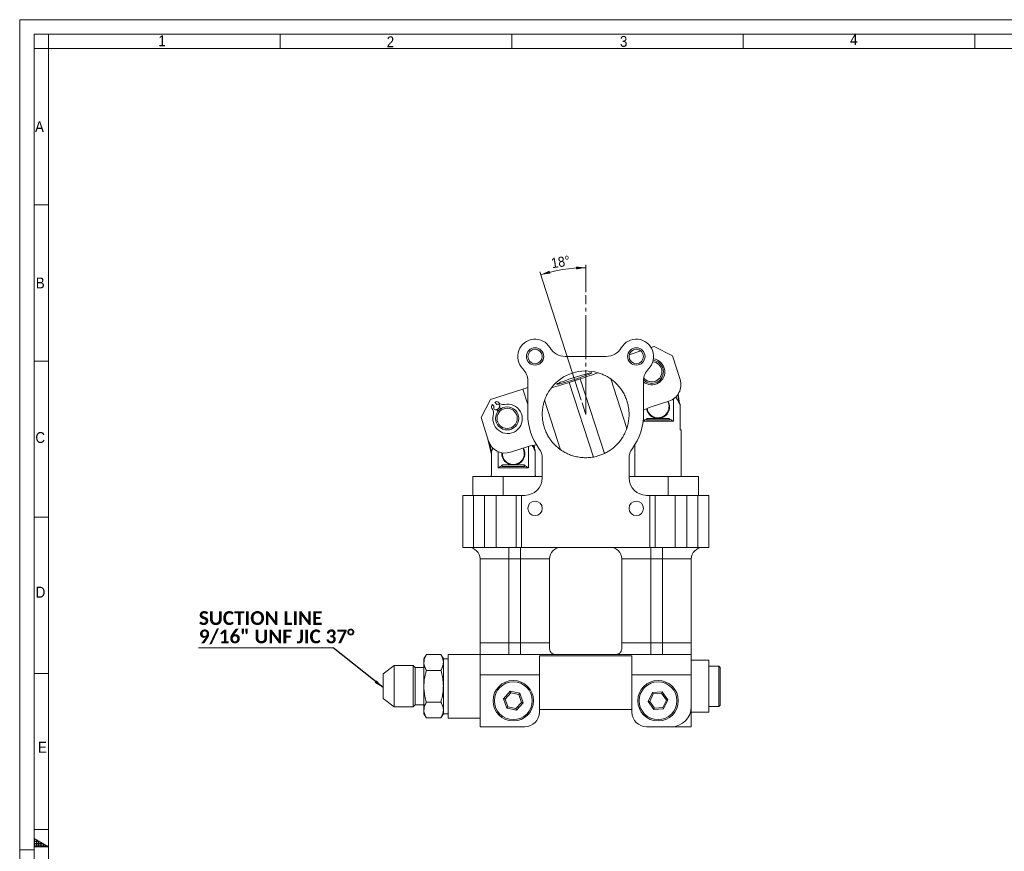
# Model space of a CAD drawing. Header units: millimetres. Extents: x 10 to 831, y 10 to 584.
# Tile 2 of 6: x 10 to 350, y 296 to 584. Entities that reach past the tile are written whole.
import ezdxf

# ---------------------------------------------------------------- set-up
doc = ezdxf.new("R2010")
doc.units = ezdxf.units.MM
doc.linetypes.add('SLD-Centro', pattern=[19.05, 15.24, -1.27, 1.27, -1.27])
doc.linetypes.add('SLD-Solido', pattern=[0])
doc.styles.add('SLDTEXTSTYLE0', font='CALIBRIB.TTF')
doc.styles.add('SLDTEXTSTYLE2', font='GOTHIC.TTF', dxfattribs={"width": 0.913})
doc.styles.get("Standard").update_dxf_attribs({"font": 'GOTHIC.TTF'})
doc.dimstyles.new('SLDDIMSTYLE0', dxfattribs={"dimtxt": 3.5, "dimasz": 3.302, "dimexe": 0, "dimexo": 0.0625, "dimgap": 0.875, "dimtad": 1, "dimdec": 4, "dimzin": 12, "dimdsep": 46, "dimtxsty": 'SLDTEXTSTYLE2', "dimsah": 1, "dimcen": 0.09, "dimadec": 0, "dimazin": 3, "dimtfac": 1, "dimtdec": 0, "dimtofl": 0, "dimtmove": 0, "dimatfit": 3, "dimfxl": 0, "dimfrac": 2, "dimtolj": 1, "dimtzin": 12, "dimarcsym": 0})
doc.dimstyles.new('SLDDIMSTYLE1', dxfattribs={"dimtxt": 0.18, "dimasz": 3.302, "dimexe": 0, "dimexo": 0.0625, "dimgap": 0, "dimtad": 0, "dimtih": 1, "dimtoh": 1, "dimdec": 0, "dimrnd": 1e-09, "dimzin": 0, "dimdsep": 46, "dimtxsty": 'Standard', "dimsah": 1, "dimcen": 0.09, "dimadec": 0, "dimazin": 0, "dimtfac": 3.302, "dimtdec": 0, "dimtofl": 0, "dimtmove": 0, "dimatfit": 3, "dimfxl": 0, "dimfrac": 2, "dimtolj": 1, "dimtzin": 0, "dimarcsym": 0})

# ---------------------------------------------------------------- blocks, each defined once
blk = doc.blocks.new('_D')
at = {"color": 7, "linetype": 'SLD-Solido', "lineweight": 0}
for p, q in [((203.99, 452.46), (189.72, 496.78)), ((205.57, 489.82), (205.57, 499.27))]:
    blk.add_line(p, q, dxfattribs=at)
blk.add_arc((205.57, 447.56), 50.7, 90, 107.8569, dxfattribs=at)
for points in [[(190.02, 495.83), (193.34, 496.25), (193.06, 497.22)], [(205.57, 498.27), (202.25, 498.67), (202.29, 497.65)]]:
    blk.add_solid(points, dxfattribs=at)
at = {"color": 7, "linetype": 'SLD-Solido', "lineweight": 0, "insert": (193.41, 501.5), "char_height": 3.5, "attachment_point": 1, "rotation": 9.0562, "style": 'SLDTEXTSTYLE2'}
blk.add_mtext('18°', dxfattribs=at)
blk = doc.blocks.new('SW_NOTE_4')
at = {"color": 0, "linetype": 'SLD-Solido', "lineweight": 0}
for p, q in [((-46.52, 0), (0, 0)), ((0, 0), (-46.52, 0)), ((-46.52, 0), (0, 0)), ((0, 0), (-46.52, 0)), ((-46.52, 0), (0, 0)), ((0, 0), (-46.52, 0))]:
    blk.add_line(p, q, dxfattribs=at)
at = {"color": 0, "linetype": 'Continuous', "lineweight": 0, "char_height": 4.7625, "attachment_point": 1, "style": 'SLDTEXTSTYLE0'}
for s, insert in [('SUCTION LINE ', (-46.45, 12.7)), ('9/16" UNF JIC 37°', (-46.45, 6.35))]:
    blk.add_mtext(s, dxfattribs=dict(at, insert=insert))

msp = doc.modelspace()

# ---------------------------------------------------------------- hatches: boundary and pattern name
at = {"linetype": 'Continuous'}
h = msp.add_hatch(dxfattribs=at)
h.set_pattern_fill('NET', color=8, scale=0.25, style=0)
h.paths.add_polyline_path([(15, 300.88675), (20, 298), (15, 298)], flags=0)

# ---------------------------------------------------------------- linework, layer by layer
at = {"color": 7, "linetype": 'SLD-Solido', "lineweight": 0}
for p, q in [((831, 584), (10, 584)), ((10, 584), (10, 10)), ((826, 579), (15, 579)), ((15, 579), (15, 15)), ((20, 574), (20, 579)), ((100, 574), (100, 579)), ((180, 574), (180, 579)), ((260, 574), (260, 579)), ((340, 574), (340, 579)), ((20, 574), (15, 574)), ((20, 520), (15, 520)), ((20, 466), (15, 466)), ((20, 412), (15, 412)), ((20, 358), (15, 358)), ((20, 304), (15, 304)), ((15, 298), (15, 300.88675)), ((15, 300.88675), (20, 298)), ((20, 298), (15, 298))]:
    msp.add_line(p, q, dxfattribs=at)
at = {"color": 7, "linetype": 'SLD-Solido', "lineweight": 15}
for p, q in [((821, 574), (20, 574)), ((20, 574), (20, 20)), ((229.28757, 470.96338), (228.23158, 470.62319)), ((235.5799, 467.73746), (229.28757, 470.96338)), ((212.70711, 467.61343), (198.43367, 467.61343)), ((224.67769, 469.47826), (220.64759, 468.17992)), ((238.18635, 459.64695), (235.5799, 467.73746)), ((203.71524, 459.84416), (199.90794, 458.6176)), ((203.71524, 459.84416), (212.03259, 434.02681)), ((214.23252, 459.80955), (219.75206, 442.6767)), ((183.83792, 456.32126), (172.65397, 452.71823)), ((185.57039, 456.8794), (183.83792, 456.32126)), ((183.83792, 456.32126), (185.57039, 450.94361)), ((185.57039, 459.09289), (185.57039, 447.56343)), ((199.90794, 458.6176), (208.22529, 432.80025)), ((225.57039, 447.56343), (225.57039, 459.09289)), ((172.65397, 452.71823), (169.42805, 446.4259)), ((235.85967, 445.16648), (235.85967, 452.85263)), ((237.71432, 451.78897), (237.36686, 454.33239)), ((237.53467, 454.58162), (237.97874, 451.33098)), ((173.99267, 450.17999), (173.32039, 450.92029)), ((174.20874, 451.72702), (174.88103, 450.98673)), ((175.33561, 448.70118), (174.79941, 449.29163)), ((176.22397, 449.50792), (175.68776, 450.09837)), ((191.38872, 452.45016), (196.90826, 435.31731)), ((228.20711, 450.12835), (234.31525, 452.09615)), ((238.1675, 451.00403), (238.1675, 442.66648)), ((169.42805, 446.4259), (172.0345, 438.33538)), ((226.96261, 446.16648), (230.56816, 446.16648)), ((230.56816, 446.16648), (234.17371, 446.16648)), ((235.85967, 445.16648), (225.42624, 445.16648)), ((226.82651, 445.66648), (234.30982, 445.66648)), ((172.97328, 433.70867), (171.81142, 439.02785)), ((238.31413, 442.16648), (238.56816, 442.16648)), ((238.56816, 426.06343), (238.56816, 442.16648)), ((172.32955, 437.593), (172.97328, 434.64589)), ((179.5853, 434.46428), (185.69344, 436.43209)), ((185.86412, 429.06343), (185.86412, 436.48587)), ((187.72051, 435.68291), (187.55755, 436.89423)), ((187.75487, 436.92754), (187.98362, 435.2272)), ((222.56816, 437.02418), (222.56816, 426.06343)), ((172.97328, 426.56343), (172.97328, 434.90098)), ((175.28112, 434.70467), (175.28112, 429.06343)), ((188.17196, 434.90098), (188.17196, 426.56343)), ((190.57039, 432.23372), (190.57039, 425.56343)), ((220.57039, 425.56343), (220.57039, 432.23372)), ((185.86412, 429.06343), (175.28112, 429.06343)), ((176.83096, 429.56343), (184.31428, 429.56343)), ((176.96707, 430.06343), (180.57262, 430.06343)), ((180.57262, 430.06343), (184.17817, 430.06343)), ((166.57262, 419.56343), (166.57262, 426.06343)), ((166.57262, 426.06343), (177.07262, 426.06343)), ((177.07262, 419.56343), (177.07262, 426.06343)), ((177.07262, 426.06343), (190.57039, 426.06343)), ((220.57039, 426.06343), (234.06816, 426.06343)), ((234.06816, 419.56343), (234.06816, 426.06343)), ((234.06816, 426.06343), (244.56816, 426.06343)), ((244.56816, 419.56343), (244.56816, 426.06343)), ((163.07039, 401.56343), (163.07039, 419.56343)), ((163.07039, 419.56343), (166.85681, 419.56343)), ((166.85681, 419.56343), (166.85681, 401.56343)), ((167.58713, 419.56343), (166.85681, 419.56343)), ((167.58713, 419.56343), (168.24524, 419.56343)), ((170.60133, 419.56343), (168.24524, 419.56343)), ((170.60133, 401.56343), (170.60133, 419.56343)), ((170.60133, 419.56343), (174.65472, 419.56343)), ((174.65472, 419.56343), (174.65472, 401.56343)), ((181.57039, 419.56343), (174.65472, 419.56343)), ((181.57039, 401.56343), (181.57039, 419.56343)), ((181.57039, 419.56343), (183.41088, 419.56343)), ((183.41088, 419.56343), (183.41088, 401.56343)), ((184.57039, 419.56343), (183.41088, 419.56343)), ((227.7299, 419.56343), (226.57039, 419.56343)), ((227.7299, 401.56343), (227.7299, 419.56343)), ((227.7299, 419.56343), (229.57039, 419.56343)), ((229.57039, 419.56343), (229.57039, 401.56343)), ((229.57039, 419.56343), (236.48606, 419.56343)), ((236.48606, 401.56343), (236.48606, 419.56343)), ((236.48606, 419.56343), (240.53945, 419.56343)), ((240.53945, 419.56343), (240.53945, 401.56343)), ((242.89555, 419.56343), (240.53945, 419.56343)), ((242.89555, 419.56343), (243.55365, 419.56343)), ((244.28398, 419.56343), (243.55365, 419.56343)), ((244.28398, 401.56343), (244.28398, 419.56343)), ((244.28398, 419.56343), (248.07039, 419.56343)), ((248.07039, 419.56343), (248.07039, 401.56343)), ((166.85681, 401.56343), (163.07039, 401.56343)), ((166.85681, 401.56343), (170.60133, 401.56343)), ((174.65472, 401.56343), (170.60133, 401.56343)), ((181.57039, 401.56343), (174.65472, 401.56343)), ((179.07039, 401.56343), (179.07039, 397.56343)), ((183.41088, 401.56343), (181.57039, 401.56343)), ((183.07039, 397.56343), (183.07039, 401.56343)), ((227.7299, 401.56343), (183.41088, 401.56343)), ((229.57039, 401.56343), (227.7299, 401.56343)), ((228.07039, 397.56343), (228.07039, 401.56343)), ((229.57039, 401.56343), (236.48606, 401.56343)), ((232.07039, 397.56343), (232.07039, 401.56343)), ((240.53945, 401.56343), (236.48606, 401.56343)), ((244.28398, 401.56343), (240.53945, 401.56343)), ((248.07039, 401.56343), (244.28398, 401.56343)), ((179.07039, 397.56343), (169.07039, 397.56343)), ((169.07039, 368.56343), (169.07039, 397.56343)), ((183.07039, 397.56343), (179.07039, 397.56343)), ((179.07039, 397.56343), (179.07039, 368.56343)), ((193.07039, 397.56343), (183.07039, 397.56343)), ((183.07039, 397.56343), (183.07039, 368.56343)), ((193.07039, 397.56343), (193.07039, 368.56343)), ((228.07039, 397.56343), (218.07039, 397.56343)), ((218.07039, 397.56343), (218.07039, 368.56343)), ((232.07039, 397.56343), (228.07039, 397.56343)), ((228.07039, 397.56343), (228.07039, 368.56343)), ((242.07039, 397.56343), (232.07039, 397.56343)), ((232.07039, 368.56343), (232.07039, 397.56343)), ((242.07039, 397.56343), (242.07039, 368.56343)), ((169.07039, 368.56343), (179.07039, 368.56343)), ((179.07039, 368.56343), (179.07039, 364.56343)), ((179.07039, 368.56343), (183.07039, 368.56343)), ((183.07039, 368.56343), (183.07039, 364.56343)), ((183.07039, 368.56343), (193.07039, 368.56343)), ((218.07039, 368.56343), (228.07039, 368.56343)), ((228.07039, 368.56343), (232.07039, 368.56343)), ((228.07039, 368.56343), (228.07039, 364.56343)), ((232.07039, 368.56343), (232.07039, 364.56343)), ((232.07039, 368.56343), (242.07039, 368.56343)), ((150.5189, 364.53308), (149.67039, 363.06343)), ((155.54188, 364.53308), (150.5189, 364.53308)), ((156.39039, 363.06343), (155.54188, 364.53308)), ((169.07039, 364.56343), (158.07039, 364.56343)), ((158.07039, 342.56343), (158.07039, 364.56343)), ((169.07039, 364.56343), (242.07039, 364.56343)), ((169.07039, 364.56343), (169.07039, 357.56343)), ((189.57039, 364.10178), (221.57039, 364.10178)), ((189.57039, 364.10178), (189.57039, 357.56343)), ((221.57039, 357.56343), (221.57039, 364.10178)), ((242.07039, 364.56343), (242.07039, 357.56343)), ((139.37469, 360.70718), (135.57039, 357.84043)), ((145.95602, 360.70718), (139.37469, 360.70718)), ((139.37469, 360.70718), (139.37469, 346.41968)), ((146.67039, 359.9928), (145.95602, 360.70718)), ((145.95602, 346.41968), (145.95602, 360.70718)), ((149.67039, 361.79067), (149.67039, 363.06343)), ((149.67039, 353.56343), (149.67039, 361.79067)), ((158.07039, 363.06343), (156.39039, 363.06343)), ((156.39039, 363.06343), (156.39039, 361.79067)), ((156.39039, 361.79067), (156.39039, 353.56343)), ((248.07039, 362.56343), (242.07039, 362.56343)), ((248.07039, 362.56343), (248.07039, 353.56343)), ((135.57039, 349.28643), (135.57039, 357.84043)), ((149.67039, 359.9928), (146.67039, 359.9928)), ((146.67039, 347.13406), (146.67039, 359.9928)), ((155.54188, 359.04826), (150.5189, 359.04826)), ((189.57039, 357.56343), (169.07039, 357.56343)), ((169.07039, 357.56343), (169.07039, 339.56343)), ((189.57039, 357.56343), (189.57039, 344.56343)), ((242.07039, 357.56343), (221.57039, 357.56343)), ((221.57039, 344.56343), (221.57039, 357.56343)), ((242.07039, 346.56343), (242.07039, 357.56343)), ((251.60372, 360.56343), (248.07039, 360.56343)), ((252.07039, 360.09676), (251.60372, 360.56343)), ((251.60372, 346.56343), (251.60372, 360.56343)), ((252.07039, 360.09676), (252.07039, 347.0301)), ((149.67039, 345.33619), (149.67039, 353.56343)), ((156.39039, 353.56343), (156.39039, 345.33619)), ((177.21516, 349.25425), (179.49105, 351.81455)), ((179.66083, 351.30315), (177.74295, 349.14559)), ((179.49105, 351.81455), (182.84628, 351.12373)), ((179.49105, 351.81455), (179.66083, 351.30315)), ((182.48827, 350.72099), (179.66083, 351.30315)), ((182.48827, 350.72099), (182.84628, 351.12373)), ((183.39783, 347.98128), (182.48827, 350.72099)), ((182.84628, 351.12373), (183.92562, 347.8726)), ((227.15499, 348.29912), (228.63379, 351.3891)), ((228.93843, 350.94461), (227.69224, 348.34069)), ((228.63379, 351.3891), (232.04919, 351.65341)), ((228.93843, 350.94461), (228.63379, 351.3891)), ((231.81657, 351.16734), (228.93843, 350.94461)), ((231.81657, 351.16734), (232.04919, 351.65341)), ((233.44854, 348.78616), (231.81657, 351.16734)), ((232.04919, 351.65341), (233.98579, 348.82774)), ((248.07039, 353.56343), (248.07039, 344.56343)), ((135.57039, 349.28643), (139.37469, 346.41968)), ((145.95602, 346.41968), (146.67039, 347.13406)), ((146.67039, 347.13406), (149.67039, 347.13406)), ((155.54188, 348.0786), (150.5189, 348.0786)), ((178.2945, 346.00312), (177.21516, 349.25425)), ((177.21516, 349.25425), (177.74295, 349.14559)), ((177.74295, 349.14559), (178.65251, 346.40587)), ((181.47995, 345.82371), (183.39783, 347.98128)), ((183.92562, 347.8726), (181.64973, 345.3123)), ((183.39783, 347.98128), (183.92562, 347.8726)), ((227.69224, 348.34069), (227.15499, 348.29912)), ((229.09159, 345.47345), (227.15499, 348.29912)), ((227.69224, 348.34069), (229.32421, 345.95952)), ((232.20236, 346.18225), (233.44854, 348.78616)), ((233.98579, 348.82774), (232.50699, 345.73776)), ((233.98579, 348.82774), (233.44854, 348.78616)), ((251.60372, 346.56343), (252.07039, 347.0301)), ((139.37469, 346.41968), (145.95602, 346.41968)), ((149.67039, 344.06343), (149.67039, 345.33619)), ((149.67039, 344.06343), (150.5189, 342.59378)), ((155.54188, 342.59378), (156.39039, 344.06343)), ((156.39039, 345.33619), (156.39039, 344.06343)), ((156.39039, 344.06343), (158.07039, 344.06343)), ((178.2945, 346.00312), (178.65251, 346.40587)), ((181.64973, 345.3123), (178.2945, 346.00312)), ((178.65251, 346.40587), (181.47995, 345.82371)), ((181.47995, 345.82371), (181.64973, 345.3123)), ((221.57039, 345.56343), (189.57039, 345.56343)), ((229.09159, 345.47345), (229.32421, 345.95952)), ((232.50699, 345.73776), (229.09159, 345.47345)), ((229.32421, 345.95952), (232.20236, 346.18225)), ((232.50699, 345.73776), (232.20236, 346.18225)), ((242.07039, 339.56343), (242.07039, 346.56343)), ((242.07039, 344.56343), (248.07039, 344.56343)), ((248.07039, 346.56343), (251.60372, 346.56343)), ((155.54188, 342.59378), (150.5189, 342.59378)), ((158.07039, 342.56343), (169.07039, 342.56343)), ((184.57039, 339.56343), (169.07039, 339.56343)), ((235.07039, 339.56343), (226.57039, 339.56343)), ((242.07039, 339.56343), (235.07039, 339.56343))]:
    msp.add_line(p, q, dxfattribs=at)
at = {"color": 7, "linetype": 'SLD-Centro', "lineweight": 0}
for p, q in [((205.57039, 447.56343), (205.57039, 488.82121)), ((205.57039, 447.56343), (204.30115, 451.5032)), ((10, 297), (15, 297))]:
    msp.add_line(p, q, dxfattribs=at)
at = {"color": 7, "linetype": 'SLD-Solido', "lineweight": 15, "flags": 128}
for points in [[(201.68879, 459.61206), (202.83979, 459.98923), (203.94548, 460.36429), (204.96589, 460.72368), (205.86415, 461.05442), (206.60779, 461.34455), (207.16993, 461.58359), (207.53026, 461.7629), (207.67575, 461.87599), (207.60114, 461.91878), (207.30913, 461.88972), (206.81027, 461.78986), (206.1226, 461.62282), (205.27097, 461.39462), (204.28616, 461.11352), (203.20375, 460.78968), (202.06288, 460.4348), (200.90478, 460.0617), (199.7713, 459.68387), (198.70342, 459.31498), (197.73971, 458.96834), (196.91503, 458.65649), (196.25917, 458.3907), (195.79584, 458.18058), (195.54178, 458.03372), (195.50618, 457.95543), (195.69033, 457.94853), (196.08756, 458.01328), (196.68352, 458.14734), (197.45667, 458.34586), (198.37907, 458.60166), (199.41738, 458.90551), (200.53407, 459.24642), (201.68879, 459.61206)], [(236.69975, 453.54625), (237.2604, 452.57518), (237.77573, 451.68259), (238.1675, 451.00403)], [(174.99606, 449.07509), (175.47496, 449.56324), (175.88441, 449.88183)], [(172.97328, 434.90098), (173.36505, 435.57955), (173.54484, 435.89097)], [(187.07526, 436.80052), (187.26486, 436.47213), (187.78019, 435.57955), (188.17196, 434.90098)]]:
    msp.add_lwpolyline(points, dxfattribs=at)
at = {"color": 7, "linetype": 'SLD-Solido', "lineweight": 0}
for centre in [(188.07039, 467.56343), (223.07039, 467.56343)]:
    msp.add_circle(centre, 3, dxfattribs=at)
at = {"color": 7, "linetype": 'SLD-Solido', "lineweight": 15}
for centre, radius in [((188.07039, 467.56343), 2.5), ((223.07039, 467.56343), 2.5), ((178.43849, 446.17687), 4), ((178.43849, 446.17687), 3.5), ((188.07039, 415.06343), 2.5), ((223.07039, 415.06343), 2.5), ((180.57039, 348.56343), 7), ((180.57039, 348.56343), 6.53333), ((230.57039, 348.56343), 7), ((230.57039, 348.56343), 6.53333)]:
    msp.add_circle(centre, radius, dxfattribs=at)
for centre, radius, start, end in [((188.07039, 467.56343), 6, 30.2760495, 224.900528), ((223.07039, 467.56343), 6, 315.099472, 149.7239505), ((198.43367, 473.61343), 6, 210.2760495, 270), ((212.70711, 473.61343), 6, 270, 329.7239505), ((228.40931, 462.27554), 4.5, 230.885552, 82.2915651), ((228.40931, 462.27554), 4, 224.9994364, 82.619323), ((179.57039, 459.09289), 6, 0, 44.900528), ((231.57039, 459.09289), 6, 135.099472, 180), ((228.40931, 462.27554), 3.5, 218.169716, 83.7350668), ((205.57039, 447.56343), 15, 73.4936096, 142.2202571), ((157.3973, 604.64622), 152.02956, 287.7379518, 290.1756619), ((232.4754, 457.8071), 6, 287.8569333, 17.8569333), ((152.9941, 603.20921), 152.01198, 285.5380528, 287.9760451), ((173.95906, 450.217), 0.95, 132.2433949, 214.0851424), ((170.522, 447.89124), 3.2, 346.895998, 34.0851424), ((178.58639, 446.01401), 5.08, 166.895998, 102.8981113), ((174.39604, 449.73581), 0.6, 132.2433949, 312.2433949), ((174.84741, 451.02374), 0.95, 50.4016475, 132.2433949), ((175.28439, 450.54255), 0.6, 312.2433949, 132.2433949), ((177.02833, 452.81789), 1.9, 213.9883046, 282.8981113), ((232.50009, 436.80279), 14, 107.8569333, 119.6683372), ((230.56816, 450.16648), 4, 190.1087062, 270), ((230.56816, 450.16648), 3.8, 188.6505396, 28.2834411), ((230.56816, 450.16648), 4, 270, 27.7567218), ((205.57039, 447.56343), 20, 180, 216.1289275), ((205.57039, 447.56343), 20, 323.8710725, 0), ((177.74546, 440.17523), 6, 197.8569333, 287.8569333), ((180.57262, 434.06343), 4, 270, 27.7071337), ((180.57262, 434.06343), 3.8, 283.5590301, 28.2311574), ((189.98642, 423.10653), 14, 95.8217827, 107.8569333), ((184.57039, 432.23372), 6, 0, 36.1289275), ((226.57039, 432.23372), 6, 143.8710725, 180), ((180.57262, 434.06343), 4, 176.7571354, 270), ((180.57262, 434.06343), 3.8, 177.1277953, 283.5590301), ((205.57039, 447.56343), 15, 280.1946777, 295.519189), ((184.57039, 425.56343), 6, 270, 0), ((226.57039, 425.56343), 6, 180, 270), ((165.07039, 397.56343), 4, 0, 90), ((197.07039, 397.56343), 4, 90, 180), ((214.07039, 397.56343), 4, 0, 90), ((246.07039, 397.56343), 4, 90, 180), ((184.57039, 344.56343), 5, 270, 0), ((226.57039, 344.56343), 5, 180, 270), ((235.07039, 346.56343), 7, 270, 0)]:
    msp.add_arc(centre, radius, start, end, dxfattribs=at)
for points, knots in [([(214.23252, 459.80955), (214.21551, 459.82168), (214.18093, 459.84633), (213.88397, 460.05164), (213.3632, 460.38891), (212.51244, 460.8738), (211.3664, 461.43461), (210.34774, 461.77367), (209.83222, 461.94525)], [0, 0, 0, 0, 0.118588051, 0.24102718, 0.403554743, 0.570540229, 0.782665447, 1, 1, 1, 1]), ([(219.75206, 442.6767), (219.77541, 442.74174), (219.82209, 442.87184), (220.13899, 443.90823), (220.45831, 445.46434), (220.62999, 447.54648), (220.47496, 449.65158), (220.06511, 451.52444), (219.55127, 453.08579), (218.84057, 454.62323), (218.00397, 456.00206), (217.13508, 457.14296), (216.1227, 458.26532), (215.21163, 459.06869), (214.603, 459.54252), (214.29154, 459.7681), (214.25211, 459.79579), (214.23252, 459.80955)], [0, 0, 0, 0, 0.076911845, 0.153824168, 0.229054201, 0.311418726, 0.408665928, 0.46747402, 0.526295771, 0.592937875, 0.659547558, 0.714599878, 0.769604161, 0.861498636, 0.907872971, 0.954218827, 1, 1, 1, 1]), ([(193.71482, 456.75285), (193.26561, 456.11268), (192.55773, 455.10389), (191.95412, 453.8775), (191.56502, 452.96216), (191.40272, 452.49047), (191.39128, 452.45754), (191.38872, 452.45016)], [0, 0, 0, 0, 0.316193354, 0.498270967, 0.684547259, 0.929320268, 1, 1, 1, 1]), ([(191.38872, 452.45016), (191.36096, 452.37303), (191.30552, 452.21898), (190.956, 451.05101), (190.6251, 449.29849), (190.52714, 447.35434), (190.68289, 445.54689), (190.97174, 443.98566), (191.46204, 442.37435), (192.13053, 440.83386), (192.91586, 439.4682), (193.92021, 438.05182), (194.95788, 436.93069), (195.81953, 436.15668), (196.48826, 435.61553), (196.86501, 435.34804), (196.89868, 435.32412), (196.90826, 435.31731)], [0, 0, 0, 0, 0.083699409, 0.1671763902, 0.2520906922, 0.3491491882, 0.4065371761, 0.4639430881, 0.5296664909, 0.5953693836, 0.6518814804, 0.7083404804, 0.7987120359, 0.8443929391, 0.8900408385, 0.9687019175, 1, 1, 1, 1]), ([(225.27666, 445.16648), (225.53845, 445.33658), (226.08678, 445.69287), (226.66201, 446.00393), (226.96261, 446.16648)], [0, 0, 0, 0, 0.477431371, 1, 1, 1, 1]), ([(226.82651, 445.66648), (226.75425, 445.66885), (226.65728, 445.67205), (226.56552, 445.71041), (226.53061, 445.74582), (226.52354, 445.79102), (226.54057, 445.84389), (226.59512, 445.91882), (226.7331, 446.03928), (226.87096, 446.11568), (226.96261, 446.16648)], [0, 0, 0, 0, 0.225353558, 0.302446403, 0.380184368, 0.438903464, 0.497577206, 0.580592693, 0.721147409, 1, 1, 1, 1]), ([(234.17371, 446.16648), (234.2633, 446.11693), (234.38746, 446.04827), (234.52225, 445.93604), (234.58423, 445.86478), (234.61143, 445.8026), (234.60974, 445.75778), (234.5822, 445.71799), (234.50945, 445.6811), (234.40963, 445.66794), (234.3327, 445.66681), (234.30982, 445.66648)], [0, 0, 0, 0, 0.2718772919, 0.3768303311, 0.4826276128, 0.5457488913, 0.6092184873, 0.6673819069, 0.759960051, 0.9285989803, 1, 1, 1, 1]), ([(234.17371, 446.16648), (234.47431, 446.00393), (235.04954, 445.69287), (235.59788, 445.33658), (235.85967, 445.16648)], [0, 0, 0, 0, 0.522569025, 1, 1, 1, 1]), ([(212.03259, 434.02681), (212.50096, 434.26833), (213.45305, 434.75928), (214.73746, 435.65952), (215.89165, 436.64513), (216.91789, 437.7169), (217.81419, 438.85826), (218.53756, 439.98833), (219.08674, 441.03023), (219.51215, 441.99961), (219.72596, 442.60032), (219.74571, 442.65812), (219.75206, 442.6767)], [0, 0, 0, 0, 0.094414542, 0.191923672, 0.286242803, 0.382775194, 0.488530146, 0.596559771, 0.696863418, 0.799558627, 0.93557426, 1, 1, 1, 1]), ([(238.31413, 442.16648), (238.29872, 442.17238), (238.26791, 442.18418), (238.22251, 442.27574), (238.18706, 442.40957), (238.16959, 442.54939), (238.16804, 442.63649), (238.1675, 442.66648)], [0, 0, 0, 0, 0.224831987, 0.449695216, 0.672718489, 0.887347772, 1, 1, 1, 1]), ([(196.90826, 435.31731), (196.97102, 435.27183), (197.07398, 435.19721), (197.69766, 434.78846), (198.4767, 434.33303), (199.60034, 433.77553), (201.08262, 433.21801), (202.7992, 432.78251), (204.60053, 432.56005), (206.44428, 432.54457), (207.62424, 432.71396), (208.22529, 432.80025)], [0, 0, 0, 0, 0.1298899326, 0.2131017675, 0.2986506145, 0.4180224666, 0.5407841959, 0.6616190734, 0.7864988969, 0.8912462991, 1, 1, 1, 1]), ([(175.28112, 429.06343), (175.54291, 429.23353), (176.09124, 429.58982), (176.66647, 429.90088), (176.96707, 430.06343)], [0, 0, 0, 0, 0.477431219, 1, 1, 1, 1]), ([(176.83096, 429.56343), (176.75871, 429.56581), (176.66173, 429.569), (176.56997, 429.60737), (176.53507, 429.64278), (176.52799, 429.68797), (176.54503, 429.74084), (176.59958, 429.81577), (176.73756, 429.93623), (176.87541, 430.01263), (176.96707, 430.06343)], [0, 0, 0, 0, 0.225353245, 0.302446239, 0.380184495, 0.438902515, 0.497577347, 0.580592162, 0.721146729, 1, 1, 1, 1]), ([(184.17817, 430.06343), (184.26775, 430.01389), (184.39192, 429.94522), (184.5267, 429.83299), (184.58868, 429.76173), (184.61588, 429.69955), (184.61419, 429.65473), (184.58666, 429.61494), (184.5139, 429.57805), (184.41408, 429.56489), (184.33716, 429.56376), (184.31428, 429.56343)], [0, 0, 0, 0, 0.271875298, 0.376828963, 0.482625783, 0.545748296, 0.609217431, 0.66738078, 0.759959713, 0.928598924, 1, 1, 1, 1]), ([(184.17817, 430.06343), (184.47877, 429.90088), (185.054, 429.58982), (185.60233, 429.23353), (185.86412, 429.06343)], [0, 0, 0, 0, 0.522568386, 1, 1, 1, 1]), ([(172.97328, 426.56343), (172.97157, 426.50918), (172.96815, 426.40073), (172.94224, 426.25541), (172.90549, 426.14195), (172.86441, 426.0745), (172.83815, 426.0668), (172.82665, 426.06343)], [0, 0, 0, 0, 0.202992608, 0.40580797, 0.613528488, 0.830746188, 1, 1, 1, 1]), ([(188.31858, 426.06343), (188.30318, 426.06933), (188.27237, 426.08113), (188.22696, 426.1727), (188.19152, 426.30652), (188.17405, 426.44635), (188.1725, 426.53345), (188.17196, 426.56343)], [0, 0, 0, 0, 0.224830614, 0.44969405, 0.672717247, 0.887346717, 1, 1, 1, 1]), ([(169.07039, 364.56343), (169.07039, 364.56343), (169.07039, 364.70958), (169.07039, 365.06722), (169.07039, 365.21065), (169.07039, 365.52994), (169.07039, 365.70641), (169.07039, 366.27394), (169.07039, 366.70291), (169.07039, 367.6089), (169.07039, 368.08543), (169.07039, 368.56343)], [0, 0, 0, 0, 0.25, 0.25, 0.375, 0.375, 0.5, 0.5, 0.75, 0.75, 1, 1, 1, 1]), ([(242.07039, 364.56343), (242.07039, 364.56343), (242.07039, 364.70958), (242.07039, 365.06722), (242.07039, 365.21065), (242.07039, 365.52994), (242.07039, 365.70641), (242.07039, 366.27394), (242.07039, 366.70291), (242.07039, 367.6089), (242.07039, 368.08543), (242.07039, 368.56343)], [0, 0, 0, 0, 0.25, 0.25, 0.375, 0.375, 0.5, 0.5, 0.75, 0.75, 1, 1, 1, 1]), ([(150.5189, 364.53308), (150.28174, 364.0877), (149.80308, 363.18878), (149.71489, 362.25952), (149.67039, 361.79067)], [0, 0, 0, 0, 0.495457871, 1, 1, 1, 1]), ([(156.39039, 361.79067), (156.38938, 361.85567), (156.38171, 362.34794), (156.19638, 363.2761), (155.76138, 364.11154), (155.54188, 364.53308)], [0, 0, 0, 0, 0.070091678, 0.530785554, 1, 1, 1, 1]), ([(193.07039, 366.73899), (193.07039, 366.63001), (193.08143, 366.50924), (193.12232, 366.26293), (193.15229, 366.13696), (193.27161, 365.76287), (193.39152, 365.51659), (193.6397, 365.19531), (193.73391, 365.09569), (193.94951, 364.91585), (194.07153, 364.83565), (194.33855, 364.70471), (194.48433, 364.65308), (194.80385, 364.58212), (194.97604, 364.56343), (195.1576, 364.56343)], [0, 0, 0, 0, 0.125, 0.125, 0.25, 0.25, 0.5, 0.5, 0.625, 0.625, 0.75, 0.75, 0.875, 0.875, 1, 1, 1, 1]), ([(215.98318, 364.56343), (216.16497, 364.56343), (216.33442, 364.58189), (216.65087, 364.65152), (216.79888, 364.70328), (217.06849, 364.83508), (217.18876, 364.91408), (217.40459, 365.09348), (217.5006, 365.19469), (217.75015, 365.51773), (217.86774, 365.75944), (217.98773, 366.13407), (218.01816, 366.26137), (218.05939, 366.50927), (218.07039, 366.6303), (218.07039, 366.73899)], [0, 0, 0, 0, 0.125, 0.125, 0.25, 0.25, 0.375, 0.375, 0.5, 0.5, 0.75, 0.75, 0.875, 0.875, 1, 1, 1, 1]), ([(149.67039, 361.79067), (149.6714, 361.72566), (149.67907, 361.2334), (149.8644, 360.30525), (150.2994, 359.46981), (150.5189, 359.04826)], [0, 0, 0, 0, 0.070091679, 0.530785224, 1, 1, 1, 1]), ([(155.54188, 359.04826), (155.77904, 359.49364), (156.2577, 360.39256), (156.34589, 361.32182), (156.39039, 361.79067)], [0, 0, 0, 0, 0.495457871, 1, 1, 1, 1]), ([(150.5189, 359.04826), (150.41289, 358.66121), (150.11614, 357.57769), (149.75739, 355.7502), (149.69952, 354.29552), (149.67039, 353.56343)], [0, 0, 0, 0, 0.216325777, 0.605600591, 1, 1, 1, 1]), ([(156.39039, 353.56343), (156.36203, 354.28537), (156.30487, 355.74003), (155.94732, 357.56792), (155.64789, 358.66121), (155.54188, 359.04826)], [0, 0, 0, 0, 0.388936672, 0.783674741, 1, 1, 1, 1]), ([(149.67039, 353.56343), (149.68116, 353.12544), (149.70926, 351.98259), (149.97402, 350.13885), (150.3366, 348.7679), (150.5189, 348.0786)], [0, 0, 0, 0, 0.236036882, 0.615886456, 1, 1, 1, 1]), ([(155.54188, 348.0786), (155.72245, 348.76081), (156.08529, 350.13165), (156.35133, 351.97531), (156.37962, 353.12544), (156.39039, 353.56343)], [0, 0, 0, 0, 0.380189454, 0.7639627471, 1, 1, 1, 1]), ([(150.5189, 348.0786), (150.28174, 347.63322), (149.80308, 346.7343), (149.71489, 345.80504), (149.67039, 345.33619)], [0, 0, 0, 0, 0.495457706, 1, 1, 1, 1]), ([(156.39039, 345.33619), (156.38938, 345.40119), (156.38171, 345.89347), (156.19638, 346.82161), (155.76138, 347.65705), (155.54188, 348.0786)], [0, 0, 0, 0, 0.07009199, 0.5307853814, 1, 1, 1, 1]), ([(149.67039, 345.33619), (149.6714, 345.27118), (149.67907, 344.77892), (149.8644, 343.85077), (150.2994, 343.01532), (150.5189, 342.59378)], [0, 0, 0, 0, 0.070091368, 0.530785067, 1, 1, 1, 1]), ([(155.54188, 342.59378), (155.77904, 343.03916), (156.2577, 343.93808), (156.34589, 344.86734), (156.39039, 345.33619)], [0, 0, 0, 0, 0.495458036, 1, 1, 1, 1])]:
    msp.add_open_spline(points, degree=3, knots=knots, dxfattribs=at)
for points in [[(193.07039, 366.73899), (193.07039, 367.31171), (193.07039, 367.93782), (193.07039, 368.56343)], [(218.07039, 366.73899), (218.07039, 367.31171), (218.07039, 367.93782), (218.07039, 368.56343)]]:
    msp.add_open_spline(points, degree=3, dxfattribs=at)

# ---------------------------------------------------------------- block references
at = {"color": 7, "linetype": 'Continuous', "lineweight": 0}
msp.add_blockref('SW_NOTE_4', (118.35804, 366.8187), dxfattribs=at)

# ---------------------------------------------------------------- texts
at = {"color": 7, "linetype": 'Continuous', "lineweight": 0, "char_height": 3.762, "attachment_point": 1, "style": 'SLDTEXTSTYLE2'}
for s, insert in [('1', (57.90906, 578.58808)), ('3', (217.41508, 578.36862)), ('4', (296.96611, 578.99982)), ('2', (136.83998, 578.2295)), ('A', (15.29222, 548.88413)), ('B', (15.57702, 494.86061)), ('C', (15.43366, 441.43058)), ('D', (15.54253, 387.96276)), ('E', (16.35156, 334.35134))]:
    msp.add_mtext(s, dxfattribs=dict(at, insert=insert))

# ---------------------------------------------------------------- dimensions: what is measured, and where the dimension line sits
at = {"color": 7, "linetype": 'SLD-Solido', "lineweight": 0}
dim = msp.add_angular_dim_2l(base=(197.70099, 497.65355), line1=((205.57039, 488.82121), (205.57039, 447.56343)), line2=((204.30115, 451.5032), (205.57039, 447.56343)), dimstyle='SLDDIMSTYLE0', dxfattribs=at)
dim.commit()
dim.dimension.update_dxf_attribs({"geometry": '_D', "text_midpoint": (197.58935, 497.63588), "dimtype": 162})

# ---------------------------------------------------------------- leaders
at = {"color": 7, "linetype": 'Continuous', "lineweight": 0}
msp.add_leader([(135.57039, 353.1175), (118.35804, 366.8187)], dimstyle='SLDDIMSTYLE1', dxfattribs=at)

doc.saveas('drawing.dxf')
